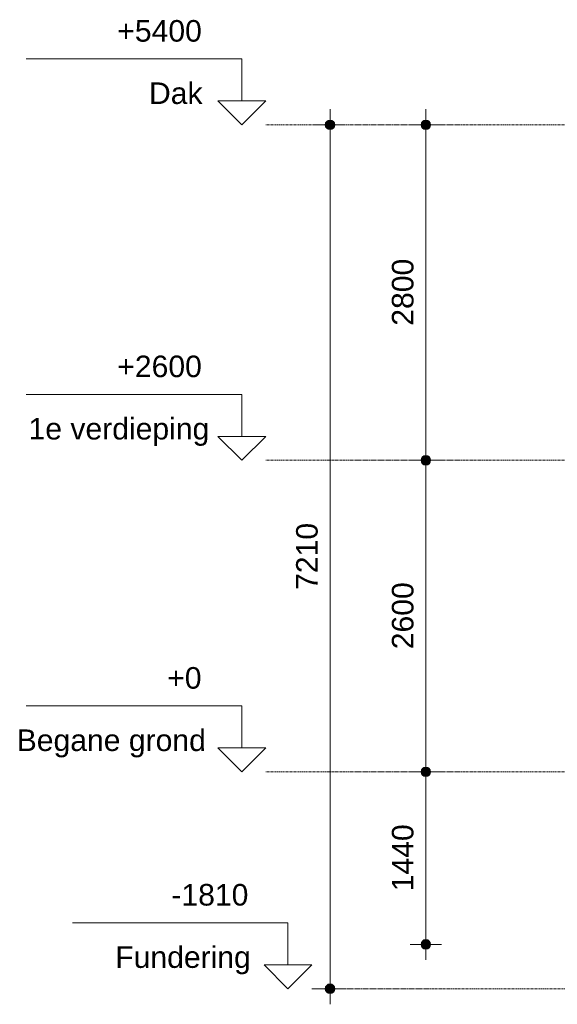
# Model space of a CAD drawing. Header units: millimetres. Extents: x 37681 to 219932, y -4585 to 8657.
# Tile 1 of 53: x 37681 to 42171, y -1940 to 6277. Entities that reach past the tile are written whole.
import ezdxf

# ---------------------------------------------------------------- set-up
doc = ezdxf.new("R2010")
doc.units = ezdxf.units.MM
doc.linetypes.add('ARC Level Line', pattern=[32, 6, -5, 16, -5])
for name, color, linetype, lineweight in [('A--L$01A__Algemeen', 7, 'Continuous', 9), ('A--M$01A__Algemeen', 1, 'Continuous', 13), ('A--M$01A__Algemeen-100', 1, 'Continuous', 13), ('A--T$01A__Algemeen', 1, 'Continuous', 13)]:
    doc.layers.add(name, color=color, linetype=linetype, lineweight=lineweight)
doc.styles.add('Arial', font='arial.ttf', dxfattribs={"height": 180})
doc.dimstyles.new('00_ARC_dimension_1_8mm', dxfattribs={"dimscale": 304.8, "dimtxt": 183.646692, "dimasz": 1.049869, "dimexe": 0.426509, "dimexo": 0.0625, "dimgap": 0.164042, "dimtad": 1, "dimdec": 0, "dimzin": 0, "dimdsep": 46, "dimtxsty": 'Arial', "dimblk1": 'DOTSMALL', "dimblk2": 'DOTSMALL', "dimsah": 1, "dimcen": 0.09, "dimdle": 0.426509, "dimadec": 3, "dimazin": 0, "dimtfac": 1, "dimtdec": 4, "dimtix": 1, "dimtmove": 0, "dimatfit": 3, "dimfxl": 0.426509, "dimfxlon": 1, "dimtvp": 1, "dimtolj": 1, "dimtzin": 0, "dimarcsym": 2})

# ---------------------------------------------------------------- blocks, each defined once
blk = doc.blocks.new('Level - height_name_1_8mm-6341-A')
at = {"layer": 'A--T$01A__Algemeen'}
for p, q in [((39535.9, 550), (37735.9, 550)), ((39535.9, 550), (39535.9, 200)), ((39335.9, 200), (39535.9, 0)), ((39335.9, 200), (39535.9, 200)), ((39735.9, 200), (39535.9, 0)), ((39735.9, 200), (39535.9, 200))]:
    blk.add_line(p, q, dxfattribs=at)
blk = doc.blocks.new('DIMBLOCK1-A')
at = {"layer": 'A--M$01A__Algemeen-100'}
h = blk.add_hatch(color=256, dxfattribs=at)
edge = h.paths.add_edge_path()
edge.add_arc((41073.4, 5400), 40, 0, 360)
h = blk.add_hatch(color=256, dxfattribs=at)
edge = h.paths.add_edge_path()
edge.add_arc((41073.4, 2600), 40, 0, 360)
for p, q in [((41073.4, 5530), (41073.4, 2600)), ((41073.4, 5400), (40943.4, 5400)), ((41073.4, 5400), (41203.4, 5400)), ((41073.4, 2600), (40943.4, 2600)), ((41073.4, 2600), (41203.4, 2600))]:
    blk.add_line(p, q, dxfattribs=at)
for centre in [(41073.4, 5400), (41073.4, 2600)]:
    blk.add_circle(centre, 40, dxfattribs=at)
at = {"layer": 'A--M$01A__Algemeen-100', "color": 0, "insert": (40789.7, 3723.1), "char_height": 180, "width": 664.518, "attachment_point": 1, "rotation": 90, "line_spacing_factor": 0.941778, "style": 'Arial'}
blk.add_mtext('2800', dxfattribs=at)
blk = doc.blocks.new('_DotSmall')
at = {"color": 0, "linetype": 'ByBlock', "const_width": 0.5}
blk.add_lwpolyline([(-0.0625, 0, 1), (0.0625, 0, 1)], format="xyb", close=True, dxfattribs=at)
blk = doc.blocks.new('DIMBLOCK2-A')
at = {"layer": 'A--M$01A__Algemeen-100'}
h = blk.add_hatch(color=256, dxfattribs=at)
edge = h.paths.add_edge_path()
edge.add_arc((41073.4, 2600), 40, 0, 360)
h = blk.add_hatch(color=256, dxfattribs=at)
edge = h.paths.add_edge_path()
edge.add_arc((41073.4, 0), 40, 0, 360)
for p, q in [((41073.4, 2600), (40943.4, 2600)), ((41073.4, 2600), (41073.4, 0)), ((41073.4, 2600), (41203.4, 2600)), ((41073.4, 0), (40943.4, 0)), ((41073.4, 0), (41203.4, 0))]:
    blk.add_line(p, q, dxfattribs=at)
for centre in [(41073.4, 2600), (41073.4, 0)]:
    blk.add_circle(centre, 40, dxfattribs=at)
at = {"layer": 'A--M$01A__Algemeen-100', "color": 0, "insert": (40789.7, 1023.1), "char_height": 180, "width": 664.518, "attachment_point": 1, "rotation": 90, "line_spacing_factor": 0.941778, "style": 'Arial'}
blk.add_mtext('2600', dxfattribs=at)
blk = doc.blocks.new('DIMBLOCK3-A')
at = {"layer": 'A--M$01A__Algemeen-100'}
h = blk.add_hatch(color=256, dxfattribs=at)
edge = h.paths.add_edge_path()
edge.add_arc((41073.4, 0), 40, 0, 360)
h = blk.add_hatch(color=256, dxfattribs=at)
edge = h.paths.add_edge_path()
edge.add_arc((41073.4, -1440), 40, 0, 360)
for p, q in [((41073.4, 0), (40943.4, 0)), ((41073.4, 0), (41073.4, -1570)), ((41073.4, 0), (41203.4, 0)), ((41073.4, -1440), (40943.4, -1440)), ((41073.4, -1440), (41203.4, -1440))]:
    blk.add_line(p, q, dxfattribs=at)
for centre in [(41073.4, 0), (41073.4, -1440)]:
    blk.add_circle(centre, 40, dxfattribs=at)
at = {"layer": 'A--M$01A__Algemeen-100', "color": 0, "insert": (40789.7, -996.9), "char_height": 180, "width": 664.518, "attachment_point": 1, "rotation": 90, "line_spacing_factor": 0.941778, "style": 'Arial'}
blk.add_mtext('1440', dxfattribs=at)
blk = doc.blocks.new('DIMBLOCK4-A')
at = {"layer": 'A--M$01A__Algemeen-100'}
h = blk.add_hatch(color=256, dxfattribs=at)
edge = h.paths.add_edge_path()
edge.add_arc((40273.4, 5400), 40, 0, 360)
h = blk.add_hatch(color=256, dxfattribs=at)
edge = h.paths.add_edge_path()
edge.add_arc((40273.4, -1810), 40, 0, 360)
for p, q in [((40273.4, -1940), (40273.4, 5530)), ((40273.4, 5400), (40143.4, 5400)), ((40273.4, 5400), (40403.4, 5400)), ((40273.4, -1810), (40143.4, -1810)), ((40273.4, -1810), (40403.4, -1810))]:
    blk.add_line(p, q, dxfattribs=at)
for centre in [(40273.4, 5400), (40273.4, -1810)]:
    blk.add_circle(centre, 40, dxfattribs=at)
at = {"layer": 'A--M$01A__Algemeen-100', "color": 0, "insert": (39989.7, 1518.1), "char_height": 180, "width": 664.518, "attachment_point": 1, "rotation": 90, "line_spacing_factor": 0.941778, "style": 'Arial'}
blk.add_mtext('7210', dxfattribs=at)

msp = doc.modelspace()

# ---------------------------------------------------------------- linework, layer by layer
at = {"layer": 'A--L$01A__Algemeen', "linetype": 'ARC Level Line', "lineweight": 13}
for p, q in [((39735.9, 5400), (62011, 5400)), ((39735.9, 2600), (62011, 2600)), ((39735.9, 0), (62011, 0)), ((62011, -1810), (40122, -1810))]:
    msp.add_line(p, q, dxfattribs=at)

# ---------------------------------------------------------------- block references
at = {"layer": 'A--T$01A__Algemeen'}
for p in [(0, 5400), (0, 2600), (0, 0), (386.1, -1810)]:
    msp.add_blockref('Level - height_name_1_8mm-6341-A', p, dxfattribs=at)

# ---------------------------------------------------------------- texts
at = {"layer": 'A--T$01A__Algemeen', "char_height": 180, "attachment_point": 1, "style": 'Arial'}
for s, insert, width in [('+5400', (38496.2, 6274.1), 849.789), ('Dak', (38761.2, 5753.9), 529.114), ('+2600', (38496.2, 3474.1), 849.789), ('1e verdieping', (37755.2, 2953.9), 1747.679), ('+0', (38913.2, 874.1), 344.726), ('Begane grond', (37656.2, 353.9), 1867.932), ('-1810', (38948.3, -935.9), 769.62), ('Fundering', (38479.3, -1456.1), 1338.818)]:
    msp.add_mtext(s, dxfattribs=dict(at, insert=insert, width=width))

# ---------------------------------------------------------------- dimensions: what is measured, and where the dimension line sits
at = {"layer": 'A--M$01A__Algemeen'}
for base, p1, p2, override, picture, middle in [((40273.4, 5400), (40143.4, -1810), (40143.4, 5400), {"dimpost": '<>', "dimfxl": 7210}, 'DIMBLOCK4-A', (40131.5, 1795)), ((41073.4, 2600), (41203.4, 5400), (41203.4, 2600), {"dimpost": '<>', "dimfxl": 2800}, 'DIMBLOCK1-A', (40931.5, 4000)), ((41073.4, 0), (41203.4, 2600), (41203.4, 0), {"dimpost": '<>', "dimfxl": 2600}, 'DIMBLOCK2-A', (40931.5, 1300)), ((41073.4, -1440), (41203.4, 0), (41203.4, -1440), {"dimpost": '<>', "dimfxl": 1440}, 'DIMBLOCK3-A', (40931.5, -720))]:
    dim = msp.add_linear_dim(base=base, p1=p1, p2=p2, angle=90, dimstyle='00_ARC_dimension_1_8mm', override=override, dxfattribs=at)
    dim.commit()
    dim.dimension.update_dxf_attribs({"geometry": picture, "text_midpoint": middle})

doc.saveas('drawing.dxf')
